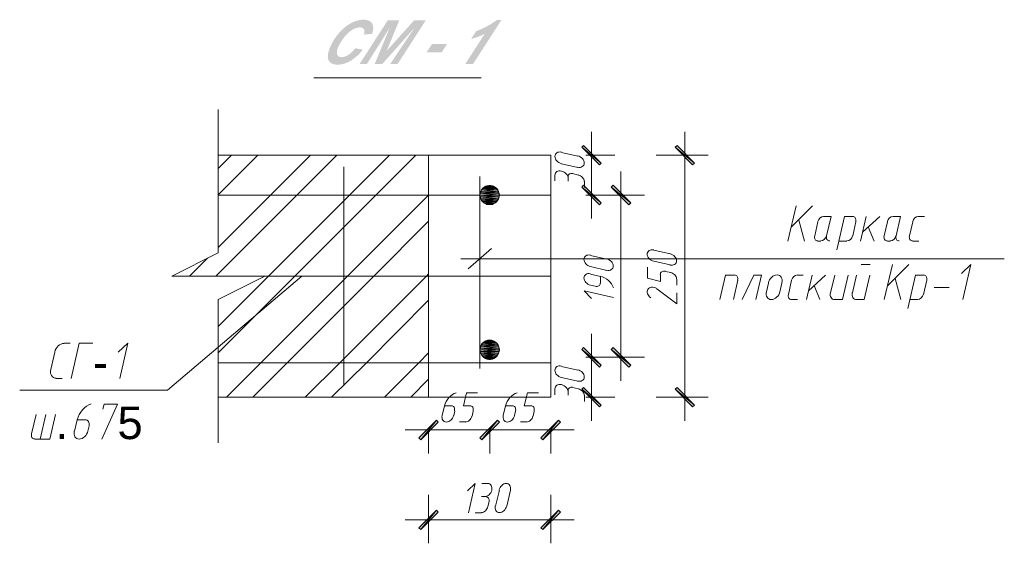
# Model space of a CAD drawing. Header units: millimetres. Extents: x 1527433 to 14789979, y -245576 to 11310.
# Tile 103 of 135: x 1987602 to 1996001, y -47275 to -42808. Entities that reach past the tile are written whole.
import ezdxf

# ---------------------------------------------------------------- set-up
doc = ezdxf.new("R2010")
doc.units = ezdxf.units.MM
doc.styles.get("Standard").update_dxf_attribs({"font": 'isocpeur.ttf', "height": 250})

msp = doc.modelspace()

# ---------------------------------------------------------------- hatches: boundary and pattern name
h = msp.add_hatch(color=7)
h.dxf.hatch_style = 2
h.paths.add_polyline_path([(1990464.611, -43051.387), (1990529.323, -43063.073), (1990504.406, -43092.487), (1990478.605, -43118.222), (1990451.925, -43140.277), (1990424.372, -43158.654), (1990396.445, -43173.114), (1990368.637, -43183.431), (1990340.943, -43189.613), (1990313.357, -43191.671), (1990285.246, -43189.108), (1990262.845, -43181.419), (1990246.16, -43168.603), (1990235.195, -43150.661), (1990230.318, -43127.849), (1990231.894, -43100.418), (1990239.931, -43068.356), (1990254.432, -43031.654), (1990269.968, -43000.699), (1990287.808, -42971.082), (1990307.964, -42942.799), (1990330.445, -42915.843), (1990354.516, -42891.1), (1990379.434, -42869.452), (1990405.2, -42850.894), (1990431.813, -42835.421), (1990458.529, -42823.258), (1990484.599, -42814.557), (1990510.018, -42809.33), (1990534.78, -42807.585), (1990559.926, -42809.609), (1990580.628, -42815.674), (1990596.885, -42825.77), (1990608.698, -42839.886), (1990615.881, -42857.476), (1990618.248, -42878.002), (1990615.799, -42901.463), (1990608.533, -42927.86), (1990538.804, -42934.915), (1990542.215, -42919.826), (1990543.352, -42906.969), (1990542.215, -42896.344), (1990538.804, -42887.952), (1990533.183, -42881.585), (1990525.417, -42877.038), (1990515.511, -42874.309), (1990503.471, -42873.4), (1990488.775, -42874.607), (1990473.458, -42878.223), (1990457.521, -42884.236), (1990440.964, -42892.637), (1990424.107, -42903.623), (1990407.271, -42917.311), (1990390.455, -42933.697), (1990373.66, -42952.775), (1990343.853, -42993.661), (1990321.57, -43034.465), (1990313.199, -43055.477), (1990308.424, -43073.952), (1990307.246, -43089.896), (1990309.664, -43103.312), (1990315.163, -43113.947), (1990323.231, -43121.543), (1990333.872, -43126.101), (1990347.092, -43127.62), (1990360.797, -43126.42), (1990375.045, -43122.818), (1990389.841, -43116.807), (1990405.19, -43108.383), (1990420.621, -43097.625), (1990435.665, -43084.536), (1990450.326, -43069.122)])
h = msp.add_hatch(color=7)
h.dxf.hatch_style = 2
h.paths.add_polyline_path([(1990696.061, -43185.112), (1990630.301, -43185.112), (1990759.12, -42874.943), (1990564.431, -43185.112), (1990501.758, -43185.112), (1990741.04, -42813.924), (1990839.983, -42813.924), (1990732.166, -43073.932), (1990965.495, -42813.924), (1991065.596, -42813.924), (1990826.203, -43185.112), (1990762.868, -43185.112), (1990969.409, -42877.203)])
h = msp.add_hatch(color=7)
h.dxf.hatch_style = 2
h.paths.add_polyline_path([(1991452.912, -42971.902), (1991494.805, -42907.079), (1991544.785, -42885.736), (1991590.709, -42862.713), (1991632.571, -42838.006), (1991670.367, -42811.608), (1991710.66, -42811.608), (1991469.669, -43185.112), (1991403.137, -43185.112), (1991569.108, -42927.86), (1991540.452, -42941.923), (1991509.191, -42954.704), (1991478.84, -42965.081)])
h = msp.add_hatch(color=7)
h.dxf.hatch_style = 2
h.paths.add_polyline_path([(1991118.318, -43016.22), (1991246.53, -43016.22), (1991201.386, -43086.334), (1991073.118, -43086.334)])
h = msp.add_hatch(color=7)
h.paths.add_polyline_path([(1992546.65, -44046.595), (1992561.467, -44031.779), (1992396.367, -43896.312)])
h.paths.add_polyline_path([(1992561.467, -44031.779), (1992396.367, -43896.312), (1992411.183, -43881.495)])
h = msp.add_hatch(color=7)
h.paths.add_polyline_path([(1993342.517, -44046.595), (1993359.45, -44031.779), (1993194.35, -43896.312)])
h.paths.add_polyline_path([(1993359.45, -44031.779), (1993194.35, -43896.312), (1993209.167, -43881.495)])
h = msp.add_hatch(color=7)
h.paths.add_polyline_path([(1991680.933, -44260.379), (1991541.233, -44260.379), (1991687.283, -44275.195)])
h.paths.add_polyline_path([(1991541.233, -44260.379), (1991687.283, -44275.195), (1991534.883, -44275.195)])
h = msp.add_hatch(color=7)
h.paths.add_polyline_path([(1991672.467, -44247.679), (1991549.7, -44247.679), (1991680.933, -44260.379)])
h.paths.add_polyline_path([(1991549.7, -44247.679), (1991680.933, -44260.379), (1991541.233, -44260.379)])
h = msp.add_hatch(color=7)
h.paths.add_polyline_path([(1991659.767, -44239.212), (1991562.4, -44239.212), (1991672.467, -44247.679)])
h.paths.add_polyline_path([(1991562.4, -44239.212), (1991672.467, -44247.679), (1991549.7, -44247.679)])
h = msp.add_hatch(color=7)
h.paths.add_polyline_path([(1991647.067, -44230.745), (1991575.1, -44230.745), (1991659.767, -44239.212)])
h.paths.add_polyline_path([(1991575.1, -44230.745), (1991659.767, -44239.212), (1991562.4, -44239.212)])
h = msp.add_hatch(color=7)
h.paths.add_polyline_path([(1991634.367, -44224.395), (1991587.8, -44224.395), (1991647.067, -44230.745)])
h.paths.add_polyline_path([(1991587.8, -44224.395), (1991647.067, -44230.745), (1991575.1, -44230.745)])
h = msp.add_hatch(color=7)
h.paths.add_polyline_path([(1991619.55, -44222.279), (1991602.617, -44222.279), (1991634.367, -44224.395)])
h.paths.add_polyline_path([(1991602.617, -44222.279), (1991634.367, -44224.395), (1991587.8, -44224.395)])
h = msp.add_hatch(color=7)
h.paths.add_polyline_path([(1992411.183, -44220.162), (1992396.367, -44237.095), (1992561.467, -44370.445)])
h.paths.add_polyline_path([(1992396.367, -44237.095), (1992561.467, -44370.445), (1992546.65, -44387.379)])
h = msp.add_hatch(color=7)
h.paths.add_polyline_path([(1992798.533, -44387.379), (1992815.467, -44370.445), (1992648.25, -44237.095)])
h.paths.add_polyline_path([(1992815.467, -44370.445), (1992648.25, -44237.095), (1992665.183, -44220.162)])
h = msp.add_hatch(color=7)
h.paths.add_polyline_path([(1991691.517, -44287.895), (1991530.65, -44287.895), (1991693.633, -44304.829)])
h.paths.add_polyline_path([(1991530.65, -44287.895), (1991693.633, -44304.829), (1991528.533, -44304.829)])
h = msp.add_hatch(color=7)
h.paths.add_polyline_path([(1991693.633, -44304.829), (1991528.533, -44304.829), (1991691.517, -44319.645)])
h.paths.add_polyline_path([(1991528.533, -44304.829), (1991691.517, -44319.645), (1991530.65, -44319.645)])
h = msp.add_hatch(color=7)
h.paths.add_polyline_path([(1991687.283, -44275.195), (1991534.883, -44275.195), (1991691.517, -44287.895)])
h.paths.add_polyline_path([(1991534.883, -44275.195), (1991691.517, -44287.895), (1991530.65, -44287.895)])
h = msp.add_hatch(color=7)
h.paths.add_polyline_path([(1991691.517, -44319.645), (1991530.65, -44319.645), (1991687.283, -44334.462)])
h.paths.add_polyline_path([(1991530.65, -44319.645), (1991687.283, -44334.462), (1991534.883, -44334.462)])
h = msp.add_hatch(color=7)
h.paths.add_polyline_path([(1991687.283, -44334.462), (1991534.883, -44334.462), (1991680.933, -44347.162)])
h.paths.add_polyline_path([(1991534.883, -44334.462), (1991680.933, -44347.162), (1991541.233, -44347.162)])
h = msp.add_hatch(color=7)
h.paths.add_polyline_path([(1991680.933, -44347.162), (1991541.233, -44347.162), (1991672.467, -44359.862)])
h.paths.add_polyline_path([(1991541.233, -44347.162), (1991672.467, -44359.862), (1991549.7, -44359.862)])
h = msp.add_hatch(color=7)
h.paths.add_polyline_path([(1991672.467, -44359.862), (1991549.7, -44359.862), (1991659.767, -44370.445)])
h.paths.add_polyline_path([(1991549.7, -44359.862), (1991659.767, -44370.445), (1991562.4, -44370.445)])
h = msp.add_hatch(color=7)
h.paths.add_polyline_path([(1991659.767, -44370.445), (1991562.4, -44370.445), (1991647.067, -44376.795)])
h.paths.add_polyline_path([(1991562.4, -44370.445), (1991647.067, -44376.795), (1991575.1, -44376.795)])
h = msp.add_hatch(color=7)
h.paths.add_polyline_path([(1991647.067, -44376.795), (1991575.1, -44376.795), (1991634.367, -44383.145)])
h.paths.add_polyline_path([(1991575.1, -44376.795), (1991634.367, -44383.145), (1991587.8, -44383.145)])
h = msp.add_hatch(color=7)
h.paths.add_polyline_path([(1991634.367, -44383.145), (1991587.8, -44383.145), (1991619.55, -44385.262)])
h.paths.add_polyline_path([(1991587.8, -44383.145), (1991619.55, -44385.262), (1991602.617, -44385.262)])
h = msp.add_hatch(color=7)
h.paths.add_polyline_path([(1991687.283, -45593.879), (1991534.883, -45593.879), (1991691.517, -45608.695)])
h.paths.add_polyline_path([(1991534.883, -45593.879), (1991691.517, -45608.695), (1991530.65, -45608.695)])
h = msp.add_hatch(color=7)
h.paths.add_polyline_path([(1991680.933, -45581.179), (1991541.233, -45581.179), (1991687.283, -45593.879)])
h.paths.add_polyline_path([(1991541.233, -45581.179), (1991687.283, -45593.879), (1991534.883, -45593.879)])
h = msp.add_hatch(color=7)
h.paths.add_polyline_path([(1991672.467, -45568.479), (1991549.7, -45568.479), (1991680.933, -45581.179)])
h.paths.add_polyline_path([(1991549.7, -45568.479), (1991680.933, -45581.179), (1991541.233, -45581.179)])
h = msp.add_hatch(color=7)
h.paths.add_polyline_path([(1991659.767, -45557.895), (1991562.4, -45557.895), (1991672.467, -45568.479)])
h.paths.add_polyline_path([(1991562.4, -45557.895), (1991672.467, -45568.479), (1991549.7, -45568.479)])
h = msp.add_hatch(color=7)
h.paths.add_polyline_path([(1991647.067, -45549.429), (1991575.1, -45549.429), (1991659.767, -45557.895)])
h.paths.add_polyline_path([(1991575.1, -45549.429), (1991659.767, -45557.895), (1991562.4, -45557.895)])
h = msp.add_hatch(color=7)
h.paths.add_polyline_path([(1991634.367, -45545.195), (1991587.8, -45545.195), (1991647.067, -45549.429)])
h.paths.add_polyline_path([(1991587.8, -45545.195), (1991647.067, -45549.429), (1991575.1, -45549.429)])
h = msp.add_hatch(color=7)
h.paths.add_polyline_path([(1991619.55, -45540.962), (1991602.617, -45540.962), (1991634.367, -45545.195)])
h.paths.add_polyline_path([(1991602.617, -45540.962), (1991634.367, -45545.195), (1991587.8, -45545.195)])
h = msp.add_hatch(color=7)
h.paths.add_polyline_path([(1992546.65, -45771.679), (1992561.467, -45754.745), (1992396.367, -45621.395)])
h.paths.add_polyline_path([(1992561.467, -45754.745), (1992396.367, -45621.395), (1992411.183, -45604.462)])
h = msp.add_hatch(color=7)
h.paths.add_polyline_path([(1992665.183, -45604.462), (1992648.25, -45621.395), (1992815.467, -45754.745)])
h.paths.add_polyline_path([(1992648.25, -45621.395), (1992815.467, -45754.745), (1992798.533, -45771.679)])
h = msp.add_hatch(color=7)
h.paths.add_polyline_path([(1991691.517, -45608.695), (1991530.65, -45608.695), (1991693.633, -45623.512)])
h.paths.add_polyline_path([(1991530.65, -45608.695), (1991693.633, -45623.512), (1991528.533, -45623.512)])
h = msp.add_hatch(color=7)
h.paths.add_polyline_path([(1991693.633, -45623.512), (1991528.533, -45623.512), (1991691.517, -45638.329)])
h.paths.add_polyline_path([(1991528.533, -45623.512), (1991691.517, -45638.329), (1991530.65, -45638.329)])
h = msp.add_hatch(color=7)
h.paths.add_polyline_path([(1991691.517, -45638.329), (1991530.65, -45638.329), (1991687.283, -45653.145)])
h.paths.add_polyline_path([(1991530.65, -45638.329), (1991687.283, -45653.145), (1991534.883, -45653.145)])
h = msp.add_hatch(color=7)
h.paths.add_polyline_path([(1991687.283, -45653.145), (1991534.883, -45653.145), (1991680.933, -45667.962)])
h.paths.add_polyline_path([(1991534.883, -45653.145), (1991680.933, -45667.962), (1991541.233, -45667.962)])
h = msp.add_hatch(color=7)
h.paths.add_polyline_path([(1991680.933, -45667.962), (1991541.233, -45667.962), (1991672.467, -45678.545)])
h.paths.add_polyline_path([(1991541.233, -45667.962), (1991672.467, -45678.545), (1991549.7, -45678.545)])
h = msp.add_hatch(color=7)
h.paths.add_polyline_path([(1991672.467, -45678.545), (1991549.7, -45678.545), (1991659.767, -45689.129)])
h.paths.add_polyline_path([(1991549.7, -45678.545), (1991659.767, -45689.129), (1991562.4, -45689.129)])
h = msp.add_hatch(color=7)
h.paths.add_polyline_path([(1991659.767, -45689.129), (1991562.4, -45689.129), (1991647.067, -45697.595)])
h.paths.add_polyline_path([(1991562.4, -45689.129), (1991647.067, -45697.595), (1991575.1, -45697.595)])
h = msp.add_hatch(color=7)
h.paths.add_polyline_path([(1991647.067, -45697.595), (1991575.1, -45697.595), (1991634.367, -45703.945)])
h.paths.add_polyline_path([(1991575.1, -45697.595), (1991634.367, -45703.945), (1991587.8, -45703.945)])
h = msp.add_hatch(color=7)
h.paths.add_polyline_path([(1991634.367, -45703.945), (1991587.8, -45703.945), (1991619.55, -45706.062)])
h.paths.add_polyline_path([(1991587.8, -45703.945), (1991619.55, -45706.062), (1991602.617, -45706.062)])
h = msp.add_hatch(color=7)
h.paths.add_polyline_path([(1992411.183, -45945.245), (1992396.367, -45960.062), (1992561.467, -46095.529)])
h.paths.add_polyline_path([(1992396.367, -45960.062), (1992561.467, -46095.529), (1992546.65, -46110.345)])
h = msp.add_hatch(color=7)
h.paths.add_polyline_path([(1993209.167, -45945.245), (1993194.35, -45960.062), (1993359.45, -46095.529)])
h.paths.add_polyline_path([(1993194.35, -45960.062), (1993359.45, -46095.529), (1993342.517, -46110.345)])
h = msp.add_hatch(color=7)
h.paths.add_polyline_path([(1991172.933, -46241.579), (1991158.117, -46224.645), (1991024.767, -46391.862)])
h.paths.add_polyline_path([(1991158.117, -46224.645), (1991024.767, -46391.862), (1991007.833, -46374.929)])
h = msp.add_hatch(color=7)
h.paths.add_polyline_path([(1991528.533, -46374.929), (1991543.35, -46391.862), (1991678.817, -46224.645)])
h.paths.add_polyline_path([(1991543.35, -46391.862), (1991678.817, -46224.645), (1991693.633, -46241.579)])
h = msp.add_hatch(color=7)
h.paths.add_polyline_path([(1991693.633, -46241.579), (1991678.817, -46224.645), (1991543.35, -46391.862)])
h.paths.add_polyline_path([(1991678.817, -46224.645), (1991543.35, -46391.862), (1991528.533, -46374.929)])
h = msp.add_hatch(color=7)
h.paths.add_polyline_path([(1992047.117, -46374.929), (1992064.05, -46391.862), (1992197.4, -46224.645)])
h.paths.add_polyline_path([(1992064.05, -46391.862), (1992197.4, -46224.645), (1992214.333, -46241.579)])
h = msp.add_hatch(color=7)
h.paths.add_polyline_path([(1991172.933, -47007.812), (1991158.117, -46990.879), (1991024.767, -47158.095)])
h.paths.add_polyline_path([(1991158.117, -46990.879), (1991024.767, -47158.095), (1991007.833, -47141.162)])
h = msp.add_hatch(color=7)
h.paths.add_polyline_path([(1992047.117, -47141.162), (1992064.05, -47158.095), (1992197.4, -46990.879)])
h.paths.add_polyline_path([(1992064.05, -47158.095), (1992197.4, -46990.879), (1992214.333, -47007.812)])

# ---------------------------------------------------------------- linework, layer by layer
at = {"color": 7, "lineweight": 0}
for points in [[(1990112.483, -43303.645), (1991539.117, -43303.645)], [(1989295.45, -43574.579), (1989295.45, -44795.895)], [(1992478.917, -44503.795), (1992478.917, -43762.962)], [(1993276.9, -46228.879), (1993276.9, -43762.962)], [(1989274.283, -44994.862), (1989966.433, -44304.829), (1990307.217, -43964.045)], [(1989295.45, -44076.229), (1989409.75, -43964.045)], [(1990082.85, -43964.045), (1989742.067, -44304.829), (1989295.45, -44751.445)], [(1989295.45, -44300.595), (1989634.117, -43964.045)], [(1991090.383, -43964.045), (1989295.45, -43964.045)], [(1989725.133, -44994.862), (1990366.483, -44353.512), (1990415.167, -44304.829), (1990755.95, -43964.045)], [(1990639.533, -44304.829), (1990980.317, -43964.045)], [(1992224.199, -43937.797), (1992212.796, -43936.209), (1992202.162, -43936.637), (1992192.526, -43938.938), (1992184.116, -43942.968), (1992177.161, -43948.583), (1992171.889, -43955.64), (1992168.531, -43963.995), (1992167.313, -43973.504), (1992168.393, -43983.533), (1992171.624, -43993.376), (1992176.78, -44002.787), (1992183.634, -44011.519), (1992191.961, -44019.328), (1992201.535, -44025.966), (1992212.129, -44031.186), (1992223.518, -44034.744)], [(1992362.5, -43972.512), (1992224.917, -43940.762)], [(1992361.101, -44066.494), (1992372.504, -44068.082), (1992383.138, -44067.654), (1992392.774, -44065.353), (1992401.184, -44061.323), (1992408.139, -44055.708), (1992413.411, -44048.651), (1992416.769, -44040.296), (1992417.987, -44030.786), (1992416.907, -44020.758), (1992413.676, -44010.915), (1992408.52, -44001.504), (1992401.666, -43992.771), (1992393.339, -43984.963), (1992383.765, -43978.325), (1992373.171, -43973.104), (1992361.782, -43969.547)], [(1992430.233, -43964.045), (1992680, -43964.045)], [(1993031.367, -43964.045), (1993475.867, -43964.045)], [(1990366.483, -44063.529), (1990366.483, -45928.312)], [(1992224.917, -44036.012), (1992362.5, -44067.762)], [(1991528.533, -44143.962), (1991528.533, -45784.379)], [(1992280.403, -44159.903), (1992279.323, -44149.874), (1992276.092, -44140.031), (1992270.937, -44130.621), (1992264.083, -44121.888), (1992255.756, -44114.079), (1992246.182, -44107.442), (1992235.588, -44102.221), (1992224.199, -44098.663), (1992212.796, -44097.075), (1992202.162, -44097.504), (1992192.526, -44099.804), (1992184.116, -44103.834), (1992177.161, -44109.449), (1992171.889, -44116.506), (1992168.531, -44124.861), (1992167.313, -44134.371)], [(1992167.767, -44135.495), (1992167.767, -44182.062)], [(1992317.767, -44119.02), (1992303.318, -44118.497), (1992291.403, -44122.927), (1992283.236, -44131.522), (1992280.029, -44143.495)], [(1992282.067, -44143.962), (1992282.067, -44186.295)], [(1992368.85, -44133.379), (1992318.05, -44120.679)], [(1992418.036, -44186.633), (1992416.925, -44177.89), (1992413.914, -44169.276), (1992409.206, -44161.008), (1992403.004, -44153.304), (1992395.514, -44146.381), (1992386.938, -44140.458), (1992377.481, -44135.752), (1992367.346, -44132.481)], [(1992730.8, -45888.095), (1992730.8, -44103.745)], [(1992419.65, -44239.212), (1992419.65, -44186.295)], [(1989295.45, -44304.829), (1992131.783, -44304.829)], [(1989615.067, -45329.295), (1989949.5, -44994.862), (1990366.483, -44577.879), (1990639.533, -44304.829)], [(1989659.517, -45733.579), (1990366.483, -45026.612), (1990398.233, -44994.862), (1991088.267, -44304.829)], [(1991088.267, -44304.829), (1991090.383, -44302.712)], [(1992430.233, -44304.829), (1992931.883, -44304.829)], [(1992430.233, -44304.829), (1992680, -44304.829)], [(1994155.317, -44696.412), (1994225.167, -44395.845)], [(1994184.95, -44575.762), (1994364.867, -44395.845)], [(1994458.912, -44485.837), (1994443.495, -44489.411), (1994429.34, -44498.997), (1994417.986, -44513.161), (1994410.977, -44530.467)], [(1994485.517, -44651.962), (1994523.617, -44486.862), (1994460.117, -44486.862)], [(1994707.767, -44486.862), (1994637.917, -44486.862), (1994572.3, -44770.495)], [(1994733.623, -44530.04), (1994734.965, -44521.093), (1994734.739, -44512.768), (1994733.054, -44505.243), (1994730.02, -44498.695), (1994725.745, -44493.303), (1994720.337, -44489.244), (1994713.907, -44486.696), (1994706.562, -44485.837)], [(1994822.067, -44486.862), (1994775.5, -44696.412)], [(1994792.433, -44620.212), (1994938.483, -44486.862)], [(1995051.578, -44485.837), (1995036.162, -44489.411), (1995022.006, -44498.997), (1995010.653, -44513.161), (1995003.644, -44530.467)], [(1995078.183, -44651.962), (1995116.283, -44486.862), (1995052.783, -44486.862)], [(1995267.478, -44485.837), (1995252.062, -44489.411), (1995237.906, -44498.997), (1995226.553, -44513.161), (1995219.544, -44530.467)], [(1995268.683, -44486.862), (1995319.483, -44486.862)], [(1989883.883, -45733.579), (1990366.483, -45250.979), (1990622.6, -44994.862), (1991090.383, -44527.079)], [(1994248.45, -44516.495), (1994297.133, -44696.412)], [(1994411.433, -44531.312), (1994383.917, -44651.962)], [(1994707.767, -44651.962), (1994735.283, -44531.312)], [(1994889.8, -44696.412), (1994841.117, -44575.762)], [(1995004.1, -44531.312), (1994976.583, -44651.962)], [(1995220, -44531.312), (1995192.483, -44651.962)], [(1994383.46, -44651.117), (1994382.119, -44660.064), (1994382.345, -44668.389), (1994384.029, -44675.914), (1994387.063, -44682.462), (1994391.339, -44687.854), (1994396.746, -44691.913), (1994403.177, -44694.461), (1994410.522, -44695.32)], [(1994435.922, -44695.32), (1994451.338, -44691.747), (1994465.494, -44682.16), (1994476.847, -44667.996), (1994483.856, -44650.69)], [(1994485.06, -44651.117), (1994483.719, -44660.064), (1994483.945, -44668.389), (1994485.629, -44675.914), (1994488.663, -44682.462), (1994492.939, -44687.854), (1994498.346, -44691.913), (1994504.777, -44694.461), (1994512.122, -44695.32)], [(1994658.172, -44695.32), (1994673.588, -44691.747), (1994687.744, -44682.16), (1994699.097, -44667.996), (1994706.106, -44650.69)], [(1994976.127, -44651.117), (1994974.785, -44660.064), (1994975.011, -44668.389), (1994976.696, -44675.914), (1994979.73, -44682.462), (1994984.005, -44687.854), (1994989.413, -44691.913), (1994995.843, -44694.461), (1995003.188, -44695.32)], [(1995028.588, -44695.32), (1995044.005, -44691.747), (1995058.16, -44682.16), (1995069.514, -44667.996), (1995076.523, -44650.69)], [(1995077.727, -44651.117), (1995076.385, -44660.064), (1995076.611, -44668.389), (1995078.296, -44675.914), (1995081.33, -44682.462), (1995085.605, -44687.854), (1995091.013, -44691.913), (1995097.443, -44694.461), (1995104.788, -44695.32)], [(1995192.027, -44651.117), (1995190.685, -44660.064), (1995190.911, -44668.389), (1995192.596, -44675.914), (1995195.63, -44682.462), (1995199.905, -44687.854), (1995205.313, -44691.913), (1995211.743, -44694.461), (1995219.088, -44695.32)], [(1991628.017, -44759.912), (1991429.05, -44933.479)], [(1994411.433, -44696.412), (1994436.833, -44696.412)], [(1994589.233, -44696.412), (1994659.083, -44696.412)], [(1995004.1, -44696.412), (1995029.5, -44696.412)], [(1995220, -44696.412), (1995272.917, -44696.412)], [(1989295.45, -45195.945), (1989693.383, -44994.862), (1988899.633, -44994.862), (1989295.45, -44795.895)], [(1989049.917, -44994.862), (1989204.433, -44842.462)], [(1996001.05, -44846.695), (1991365.55, -44846.695)], [(1992471.849, -44816.213), (1992460.446, -44814.625), (1992449.812, -44815.054), (1992440.176, -44817.354), (1992431.766, -44821.384), (1992424.811, -44826.999), (1992419.539, -44834.056), (1992416.181, -44842.411), (1992414.963, -44851.921), (1992416.043, -44861.95), (1992419.274, -44871.792), (1992424.43, -44881.203), (1992431.284, -44889.936), (1992439.611, -44897.745), (1992449.185, -44904.382), (1992459.779, -44909.603), (1992471.168, -44913.161)], [(1992610.15, -44850.929), (1992472.567, -44819.179)], [(1992608.751, -44944.911), (1992620.154, -44946.498), (1992630.788, -44946.07), (1992640.424, -44943.769), (1992648.834, -44939.74), (1992655.789, -44934.125), (1992661.06, -44927.068), (1992664.419, -44918.712), (1992665.637, -44909.203), (1992664.557, -44899.174), (1992661.326, -44889.331), (1992656.17, -44879.921), (1992649.316, -44871.188), (1992640.989, -44863.379), (1992631.415, -44856.742), (1992620.821, -44851.521), (1992609.432, -44847.963)], [(1993011.599, -44771.763), (1993000.196, -44770.175), (1992989.562, -44770.604), (1992979.926, -44772.904), (1992971.516, -44776.934), (1992964.561, -44782.549), (1992959.289, -44789.606), (1992955.931, -44797.961), (1992954.713, -44807.471), (1992955.793, -44817.5), (1992959.024, -44827.342), (1992964.18, -44836.753), (1992971.034, -44845.486), (1992979.361, -44853.295), (1992988.935, -44859.932), (1992999.529, -44865.153), (1993010.918, -44868.711)], [(1993149.9, -44804.362), (1993012.317, -44772.612)], [(1993148.501, -44900.461), (1993159.904, -44902.048), (1993170.538, -44901.62), (1993180.174, -44899.319), (1993188.584, -44895.29), (1993195.539, -44889.675), (1993200.811, -44882.618), (1993204.169, -44874.262), (1993205.387, -44864.753), (1993204.307, -44854.724), (1993201.076, -44844.881), (1993195.92, -44835.471), (1993189.066, -44826.738), (1993180.739, -44818.929), (1993171.165, -44812.292), (1993160.571, -44807.071), (1993149.182, -44803.513)], [(1992472.567, -44914.429), (1992610.15, -44946.179)], [(1993069.467, -44982.162), (1993069.467, -45041.429), (1992957.283, -45013.912), (1992957.283, -44918.662)], [(1993012.317, -44867.862), (1993149.9, -44899.612)], [(1994779.733, -44895.379), (1994855.933, -44895.379)], [(1994976.583, -45195.945), (1995046.433, -44895.379)], [(1995006.217, -45075.295), (1995186.133, -44895.379)], [(1995647.567, -45195.945), (1995715.3, -44895.379), (1995634.867, -44971.579)], [(1987602.117, -45968.529), (1988861.533, -45968.529), (1990008.767, -44994.862)], [(1989295.45, -45424.545), (1989725.133, -44994.862)], [(1989295.45, -44994.862), (1992131.783, -44994.862)], [(1990332.617, -45733.579), (1990366.483, -45701.829), (1991071.333, -44994.862), (1991090.383, -44975.812)], [(1992471.849, -44974.963), (1992460.446, -44973.375), (1992449.812, -44973.804), (1992440.176, -44976.104), (1992431.766, -44980.134), (1992424.811, -44985.749), (1992419.539, -44992.806), (1992416.181, -45001.161), (1992414.963, -45010.671), (1992416.043, -45020.7), (1992419.274, -45030.542), (1992424.43, -45039.953), (1992431.284, -45048.686), (1992439.611, -45056.495), (1992449.185, -45063.132), (1992459.779, -45068.353), (1992471.168, -45071.911)], [(1992555.117, -44996.979), (1992472.567, -44977.929)], [(1992666.959, -45095.302), (1992660.172, -45078.266), (1992650.717, -45062.002), (1992638.884, -45046.766), (1992624.963, -45032.815), (1992609.242, -45020.407), (1992592.011, -45009.798), (1992573.558, -45001.247), (1992554.173, -44995.008)], [(1992555.117, -45054.129), (1992555.117, -44996.979)], [(1993110.528, -44954.189), (1993101.581, -44952.847), (1993093.256, -44953.073), (1993085.731, -44954.758), (1993079.183, -44957.792), (1993073.791, -44962.067), (1993069.733, -44967.475), (1993067.185, -44973.905), (1993066.325, -44981.25)], [(1993156.25, -44965.229), (1993111.8, -44954.645)], [(1993205.436, -45018.483), (1993204.325, -45009.74), (1993201.314, -45001.126), (1993196.606, -44992.858), (1993190.404, -44985.154), (1993182.914, -44978.231), (1993174.338, -44972.308), (1993164.881, -44967.602), (1993154.746, -44964.331)], [(1993700.233, -44986.395), (1993624.033, -44986.395), (1993575.35, -45195.945)], [(1993726.09, -45029.573), (1993727.431, -45020.626), (1993727.205, -45012.301), (1993725.521, -45004.776), (1993722.487, -44998.229), (1993718.211, -44992.837), (1993712.804, -44988.778), (1993706.373, -44986.23), (1993699.028, -44985.37)], [(1993880.15, -45195.945), (1993928.833, -44986.395), (1993865.333, -44986.395), (1993765.85, -45195.945)], [(1994104.131, -45052.947), (1994106.15, -45039.204), (1994105.757, -45026.41), (1994103.118, -45014.836), (1994098.404, -45004.758), (1994091.782, -44996.449), (1994083.421, -44990.182), (1994073.491, -44986.231), (1994062.16, -44984.87), (1994050.185, -44986.281), (1994038.407, -44990.278), (1994027.124, -44996.587), (1994016.63, -45004.933), (1994007.224, -45015.042), (1993999.2, -45026.638), (1993992.855, -45039.447), (1993988.486, -45053.194)], [(1994234.545, -44985.37), (1994219.129, -44988.944), (1994204.973, -44998.531), (1994193.619, -45012.695), (1994186.61, -45030)], [(1994235.75, -44986.395), (1994286.55, -44986.395)], [(1994362.75, -44986.395), (1994314.067, -45195.945)], [(1994331, -45121.862), (1994477.05, -44986.395)], [(1994555.367, -44986.395), (1994519.383, -45136.679)], [(1994557.483, -45195.945), (1994620.983, -45195.945), (1994669.667, -44986.395)], [(1994739.517, -44986.395), (1994705.65, -45136.679)], [(1994741.633, -45195.945), (1994805.133, -45195.945), (1994853.817, -44986.395)], [(1995069.717, -45016.029), (1995118.4, -45195.945)], [(1995313.133, -44986.395), (1995243.283, -44986.395), (1995177.667, -45272.145)], [(1995338.99, -45029.573), (1995340.331, -45020.626), (1995340.105, -45012.301), (1995338.421, -45004.776), (1995335.387, -44998.229), (1995331.111, -44992.837), (1995325.704, -44988.778), (1995319.273, -44986.23), (1995311.928, -44985.37)], [(1992472.567, -45073.179), (1992510.667, -45081.645)], [(1992509.822, -45082.102), (1992518.769, -45083.443), (1992527.094, -45083.217), (1992534.619, -45081.533), (1992541.167, -45078.499), (1992546.559, -45074.223), (1992550.618, -45068.816), (1992553.166, -45062.385), (1992554.025, -45055.04)], [(1993036.307, -45100.193), (1993025.344, -45094.876), (1993014.239, -45091.444), (1993003.278, -45089.865), (1992992.744, -45090.106), (1992982.922, -45092.137), (1992974.096, -45095.925), (1992966.551, -45101.439), (1992960.569, -45108.647), (1992956.597, -45117.124), (1992954.831, -45126.285), (1992955.176, -45135.861), (1992957.541, -45145.581), (1992961.831, -45155.178), (1992967.955, -45164.38), (1992975.82, -45172.918), (1992985.331, -45180.523)], [(1993207.05, -45073.179), (1993207.05, -45020.262)], [(1993689.65, -45195.945), (1993727.75, -45030.845)], [(1993990.217, -45054.129), (1993973.283, -45128.212)], [(1994087.583, -45128.212), (1994104.517, -45054.129)], [(1994187.067, -45030.845), (1994159.55, -45151.495)], [(1994428.367, -45195.945), (1994379.683, -45075.295)], [(1995313.133, -45151.495), (1995340.65, -45030.845)], [(1995404.15, -45092.229), (1995531.15, -45092.229)], [(1992667.3, -45176.895), (1992417.533, -45119.745), (1992478.917, -45185.362)], [(1993037.717, -45102.812), (1993207.05, -45231.929), (1993207.05, -45136.679)], [(1993971.553, -45127.277), (1993969.533, -45141.02), (1993969.927, -45153.814), (1993972.565, -45165.388), (1993977.28, -45175.466), (1993983.902, -45183.775), (1993992.262, -45190.042), (1994002.192, -45193.993), (1994013.524, -45195.354), (1994025.499, -45193.943), (1994037.276, -45189.946), (1994048.56, -45183.637), (1994059.053, -45175.291), (1994068.46, -45165.182), (1994076.483, -45153.586), (1994082.828, -45140.777), (1994087.197, -45127.03)], [(1994159.094, -45150.65), (1994157.752, -45159.598), (1994157.978, -45167.923), (1994159.663, -45175.448), (1994162.697, -45181.995), (1994166.972, -45187.387), (1994172.379, -45191.446), (1994178.81, -45193.994), (1994186.155, -45194.853)], [(1994518.077, -45135.774), (1994516.284, -45147.918), (1994516.621, -45159.223), (1994518.942, -45169.446), (1994523.097, -45178.348), (1994528.936, -45185.685), (1994536.312, -45191.216), (1994545.076, -45194.699), (1994555.079, -45195.892)], [(1994704.344, -45135.774), (1994702.55, -45147.918), (1994702.888, -45159.223), (1994705.209, -45169.446), (1994709.363, -45178.348), (1994715.203, -45185.685), (1994722.579, -45191.216), (1994731.343, -45194.699), (1994741.345, -45195.892)], [(1995263.538, -45194.853), (1995278.955, -45191.28), (1995293.11, -45181.693), (1995304.464, -45167.529), (1995311.473, -45150.223)], [(1989295.45, -45195.945), (1989295.45, -46417.262)], [(1990262.767, -46027.795), (1990559.1, -45733.579), (1991090.383, -45200.179)], [(1994187.067, -45195.945), (1994237.867, -45195.945)], [(1995194.6, -45195.945), (1995264.45, -45195.945)], [(1989295.45, -45648.912), (1989615.067, -45329.295)], [(1992478.917, -46228.879), (1992478.917, -45488.045)], [(1987981.763, -45569.119), (1987968.502, -45570.499), (1987955.496, -45574.716), (1987943.069, -45581.472), (1987931.548, -45590.471), (1987921.255, -45601.416), (1987912.517, -45614.01), (1987905.657, -45627.957), (1987901.002, -45642.958)], [(1987983.117, -45568.479), (1988033.917, -45568.479)], [(1988226.533, -45568.479), (1988110.117, -45568.479), (1988042.383, -45869.045)], [(1988455.133, -45869.045), (1988524.983, -45568.479), (1988442.433, -45644.679)], [(1987902.683, -45644.679), (1987866.7, -45792.845)], [(1990713.617, -46027.795), (1991007.833, -45733.579), (1991090.383, -45648.912)], [(1992430.233, -45687.012), (1992680, -45687.012)], [(1992430.233, -45687.012), (1992931.883, -45687.012)], [(1989295.45, -45733.579), (1992131.783, -45733.579)], [(1989365.3, -46027.795), (1989659.517, -45733.579)], [(1989589.667, -46027.795), (1989883.883, -45733.579)], [(1990038.4, -46027.795), (1990332.617, -45733.579)], [(1992224.199, -45762.363), (1992212.796, -45760.775), (1992202.162, -45761.204), (1992192.526, -45763.504), (1992184.116, -45767.534), (1992177.161, -45773.149), (1992171.889, -45780.206), (1992168.531, -45788.561), (1992167.313, -45798.071), (1992168.393, -45808.1), (1992171.624, -45817.942), (1992176.78, -45827.353), (1992183.634, -45836.086), (1992191.961, -45843.895), (1992201.535, -45850.532), (1992212.129, -45855.753), (1992223.518, -45859.311)], [(1992362.5, -45797.079), (1992224.917, -45765.329)], [(1987867.135, -45791.124), (1987865.085, -45806.152), (1987865.698, -45820.176), (1987868.784, -45832.892), (1987874.151, -45843.999), (1987881.61, -45853.194), (1987890.968, -45860.176), (1987902.035, -45864.641), (1987914.621, -45866.288)], [(1992361.101, -45891.061), (1992372.504, -45892.648), (1992383.138, -45892.22), (1992392.774, -45889.919), (1992401.184, -45885.89), (1992408.139, -45880.275), (1992413.411, -45873.218), (1992416.769, -45864.862), (1992417.987, -45855.353), (1992416.907, -45845.324), (1992413.676, -45835.481), (1992408.52, -45826.071), (1992401.666, -45817.338), (1992393.339, -45809.529), (1992383.765, -45802.892), (1992373.171, -45797.671), (1992361.782, -45794.113)], [(1987913.267, -45869.045), (1987964.067, -45869.045)], [(1990937.983, -46027.795), (1991090.383, -45873.279)], [(1992280.403, -45982.353), (1992279.323, -45972.324), (1992276.092, -45962.481), (1992270.937, -45953.071), (1992264.083, -45944.338), (1992255.756, -45936.529), (1992246.182, -45929.892), (1992235.588, -45924.671), (1992224.199, -45921.113), (1992212.796, -45919.525), (1992202.162, -45919.954), (1992192.526, -45922.254), (1992184.116, -45926.284), (1992177.161, -45931.899), (1992171.889, -45938.956), (1992168.531, -45947.311), (1992167.313, -45956.821)], [(1992224.917, -45860.579), (1992362.5, -45892.329)], [(1991326.29, -45990.036), (1991309.254, -45996.824), (1991292.99, -46006.278), (1991277.754, -46018.111), (1991263.803, -46032.032), (1991251.395, -46047.753), (1991240.786, -46064.985), (1991232.235, -46083.437), (1991225.996, -46102.823)], [(1991443.867, -46101.879), (1991386.717, -46101.879), (1991412.117, -45989.695), (1991507.367, -45989.695)], [(1991846.99, -45990.036), (1991829.954, -45996.824), (1991813.69, -46006.278), (1991798.454, -46018.111), (1991784.503, -46032.032), (1991772.095, -46047.753), (1991761.486, -46064.985), (1991752.935, -46083.437), (1991746.696, -46102.823)], [(1991964.567, -46101.879), (1991905.3, -46101.879), (1991932.817, -45989.695), (1992028.067, -45989.695)], [(1992167.767, -45957.945), (1992167.767, -46006.629)], [(1992317.767, -45943.587), (1992303.318, -45943.064), (1992291.403, -45947.493), (1992283.236, -45956.089), (1992280.029, -45968.062)], [(1992282.067, -45968.529), (1992282.067, -46010.862)], [(1992368.85, -45957.945), (1992318.05, -45945.245)], [(1992418.036, -46011.2), (1992416.925, -46002.457), (1992413.914, -45993.843), (1992409.206, -45985.575), (1992403.004, -45977.871), (1992395.514, -45970.948), (1992386.938, -45965.025), (1992377.481, -45960.319), (1992367.346, -45957.048)], [(1992419.65, -46063.779), (1992419.65, -46010.862)], [(1988212.451, -46085.629), (1988192.001, -46093.741), (1988172.481, -46105.053), (1988154.201, -46119.219), (1988137.469, -46135.892), (1988122.592, -46154.727), (1988109.88, -46175.376), (1988099.64, -46197.494), (1988092.182, -46220.735)], [(1988302.733, -46385.512), (1988436.083, -46087.062), (1988321.783, -46087.062), (1988311.2, -46131.512)], [(1991090.383, -46027.795), (1989295.45, -46027.795)], [(1991225.85, -46101.879), (1991206.8, -46184.429)], [(1991285.117, -46101.879), (1991225.85, -46101.879)], [(1991310.973, -46145.057), (1991312.315, -46136.11), (1991312.089, -46127.785), (1991310.404, -46120.26), (1991307.37, -46113.712), (1991303.095, -46108.32), (1991297.687, -46104.261), (1991291.257, -46101.713), (1991283.912, -46100.854)], [(1991469.723, -46145.057), (1991471.065, -46136.11), (1991470.839, -46127.785), (1991469.154, -46120.26), (1991466.12, -46113.712), (1991461.845, -46108.32), (1991456.437, -46104.261), (1991450.007, -46101.713), (1991442.662, -46100.854)], [(1991746.55, -46101.879), (1991727.5, -46184.429)], [(1991805.817, -46101.879), (1991746.55, -46101.879)], [(1991831.673, -46145.057), (1991833.015, -46136.11), (1991832.789, -46127.785), (1991831.104, -46120.26), (1991828.07, -46113.712), (1991823.795, -46108.32), (1991818.387, -46104.261), (1991811.957, -46101.713), (1991804.612, -46100.854)], [(1991990.423, -46145.057), (1991991.765, -46136.11), (1991991.539, -46127.785), (1991989.854, -46120.26), (1991986.82, -46113.712), (1991982.545, -46108.32), (1991977.137, -46104.261), (1991970.707, -46101.713), (1991963.362, -46100.854)], [(1992430.233, -46027.795), (1992680, -46027.795)], [(1993031.367, -46027.795), (1993475.867, -46027.795)], [(1987741.817, -46175.962), (1987703.717, -46341.062)], [(1987731.233, -46385.512), (1987858.233, -46385.512), (1987906.917, -46175.962)], [(1987775.683, -46385.512), (1987824.367, -46175.962)], [(1991205.951, -46183.03), (1991204.364, -46194.432), (1991204.792, -46205.066), (1991207.092, -46214.703), (1991211.122, -46223.113), (1991216.737, -46230.068), (1991223.794, -46235.339), (1991232.149, -46238.698), (1991241.659, -46239.915), (1991251.688, -46238.835), (1991261.531, -46235.604), (1991270.941, -46230.449), (1991279.674, -46223.595), (1991287.483, -46215.268), (1991294.12, -46205.694), (1991299.341, -46195.1), (1991302.899, -46183.711)], [(1991304.167, -46184.429), (1991312.633, -46146.329)], [(1991405.429, -46239.964), (1991414.172, -46238.854), (1991422.786, -46235.842), (1991431.054, -46231.134), (1991438.758, -46224.933), (1991445.681, -46217.443), (1991451.604, -46208.867), (1991456.31, -46199.41), (1991459.581, -46189.275)], [(1991460.8, -46190.779), (1991471.383, -46146.329)], [(1991726.651, -46183.03), (1991725.064, -46194.432), (1991725.492, -46205.066), (1991727.792, -46214.703), (1991731.822, -46223.113), (1991737.437, -46230.068), (1991744.494, -46235.339), (1991752.849, -46238.698), (1991762.359, -46239.915), (1991772.388, -46238.835), (1991782.231, -46235.604), (1991791.641, -46230.449), (1991800.374, -46223.595), (1991808.183, -46215.268), (1991814.82, -46205.694), (1991820.041, -46195.1), (1991823.599, -46183.711)], [(1991822.75, -46184.429), (1991831.217, -46146.329)], [(1991926.129, -46239.964), (1991934.872, -46238.854), (1991943.486, -46235.842), (1991951.754, -46231.134), (1991959.458, -46224.933), (1991966.381, -46217.443), (1991972.304, -46208.867), (1991977.01, -46199.41), (1991980.281, -46189.275)], [(1991981.5, -46190.779), (1991992.083, -46146.329)], [(1988091.067, -46220.412), (1988069.9, -46317.779)], [(1988163.033, -46220.412), (1988091.067, -46220.412)], [(1988193.548, -46272.087), (1988195.115, -46261.541), (1988194.834, -46251.726), (1988192.831, -46242.852), (1988189.237, -46235.127), (1988184.179, -46228.763), (1988177.788, -46223.968), (1988170.19, -46220.952), (1988161.517, -46219.926)], [(1988184.2, -46317.779), (1988194.783, -46273.329)], [(1991354.967, -46239.462), (1991407.883, -46239.462)], [(1991873.55, -46239.462), (1991926.467, -46239.462)], [(1987703.26, -46340.217), (1987701.919, -46349.164), (1987702.145, -46357.489), (1987703.829, -46365.014), (1987706.863, -46371.562), (1987711.139, -46376.954), (1987716.546, -46381.013), (1987722.977, -46383.561), (1987730.322, -46384.42)], [(1988068.169, -46316.844), (1988066.149, -46330.586), (1988066.543, -46343.381), (1988069.182, -46354.954), (1988073.896, -46365.032), (1988080.518, -46373.342), (1988088.879, -46379.609), (1988098.809, -46383.56), (1988110.14, -46384.92), (1988122.115, -46383.51), (1988133.893, -46379.513), (1988145.176, -46373.204), (1988155.67, -46364.858), (1988165.076, -46354.749), (1988173.1, -46343.153), (1988179.445, -46330.344), (1988183.814, -46316.597)], [(1990891.417, -46307.195), (1991810.05, -46307.195)], [(1991090.383, -46307.195), (1991090.383, -46508.279)], [(1991410, -46307.195), (1992330.75, -46307.195)], [(1991611.083, -46307.195), (1991611.083, -46508.279)], [(1991611.083, -46307.195), (1991611.083, -46508.279)], [(1992131.783, -46307.195), (1992131.783, -46508.279)], [(1991431.167, -47014.162), (1991488.317, -46764.395), (1991420.583, -46825.779)], [(1991594.15, -46764.395), (1991545.467, -46764.395)], [(1991567.626, -46877.032), (1991577.654, -46875.952), (1991587.497, -46872.721), (1991596.908, -46867.565), (1991605.641, -46860.711), (1991613.449, -46852.384), (1991620.087, -46842.811), (1991625.308, -46832.216), (1991628.865, -46820.828), (1991630.453, -46809.425), (1991630.025, -46798.791), (1991627.724, -46789.155), (1991623.694, -46780.744), (1991618.079, -46773.789), (1991611.022, -46768.518), (1991602.667, -46765.159), (1991593.157, -46763.942)], [(1991787.615, -46820.828), (1991789.203, -46809.425), (1991788.775, -46798.791), (1991786.474, -46789.155), (1991782.444, -46780.744), (1991776.829, -46773.789), (1991769.772, -46768.518), (1991761.417, -46765.159), (1991751.907, -46763.942), (1991741.879, -46765.022), (1991732.036, -46768.253), (1991722.625, -46773.408), (1991713.892, -46780.263), (1991706.084, -46788.59), (1991699.446, -46798.163), (1991694.226, -46808.757), (1991690.668, -46820.146)], [(1991090.383, -46859.645), (1991090.383, -47274.512)], [(1991693.633, -46821.545), (1991661.883, -46957.012)], [(1991757.133, -46957.012), (1991788.883, -46821.545)], [(1992131.783, -46859.645), (1992131.783, -47274.512)], [(1991583.567, -46876.579), (1991541.233, -46876.579)], [(1991606.392, -46914.395), (1991606.915, -46899.947), (1991602.485, -46888.032), (1991593.89, -46879.864), (1991581.917, -46876.658)], [(1991596.267, -46963.362), (1991606.85, -46914.679)], [(1991488.317, -47014.162), (1991541.233, -47014.162)], [(1991540.896, -47012.548), (1991549.638, -47011.437), (1991558.252, -47008.426), (1991566.521, -47003.717), (1991574.225, -46997.516), (1991581.147, -46990.026), (1991587.07, -46981.45), (1991591.776, -46971.993), (1991595.047, -46961.858)], [(1991658.918, -46955.613), (1991657.33, -46967.016), (1991657.758, -46977.65), (1991660.059, -46987.286), (1991664.089, -46995.696), (1991669.704, -47002.651), (1991676.761, -47007.923), (1991685.116, -47011.281), (1991694.626, -47012.499), (1991704.654, -47011.419), (1991714.497, -47008.188), (1991723.908, -47003.032), (1991732.641, -46996.178), (1991740.449, -46987.851), (1991747.087, -46978.277), (1991752.308, -46967.683), (1991755.865, -46956.294)], [(1990891.417, -47075.545), (1992330.75, -47075.545)]]:
    msp.add_lwpolyline(points, dxfattribs=at)
for points in [[(1992561.467, -44031.779), (1992396.367, -43896.312), (1992411.183, -43881.495)], [(1992546.65, -44046.595), (1992561.467, -44031.779), (1992396.367, -43896.312)], [(1993359.45, -44031.779), (1993194.35, -43896.312), (1993209.167, -43881.495)], [(1993342.517, -44046.595), (1993359.45, -44031.779), (1993194.35, -43896.312)], [(1991090.383, -46027.795), (1992131.783, -46027.795), (1992131.783, -43964.045), (1991090.383, -43964.045)], [(1991541.233, -44260.379), (1991687.283, -44275.195), (1991534.883, -44275.195)], [(1991549.7, -44247.679), (1991680.933, -44260.379), (1991541.233, -44260.379)], [(1991680.933, -44260.379), (1991541.233, -44260.379), (1991687.283, -44275.195)], [(1991562.4, -44239.212), (1991672.467, -44247.679), (1991549.7, -44247.679)], [(1991672.467, -44247.679), (1991549.7, -44247.679), (1991680.933, -44260.379)], [(1991575.1, -44230.745), (1991659.767, -44239.212), (1991562.4, -44239.212)], [(1991659.767, -44239.212), (1991562.4, -44239.212), (1991672.467, -44247.679)], [(1991587.8, -44224.395), (1991647.067, -44230.745), (1991575.1, -44230.745)], [(1991647.067, -44230.745), (1991575.1, -44230.745), (1991659.767, -44239.212)], [(1991602.617, -44222.279), (1991634.367, -44224.395), (1991587.8, -44224.395)], [(1991634.367, -44224.395), (1991587.8, -44224.395), (1991647.067, -44230.745)], [(1991619.55, -44222.279), (1991602.617, -44222.279), (1991634.367, -44224.395)], [(1992411.183, -44220.162), (1992396.367, -44237.095), (1992561.467, -44370.445)], [(1992396.367, -44237.095), (1992561.467, -44370.445), (1992546.65, -44387.379)], [(1992815.467, -44370.445), (1992648.25, -44237.095), (1992665.183, -44220.162)], [(1992798.533, -44387.379), (1992815.467, -44370.445), (1992648.25, -44237.095)], [(1991530.65, -44287.895), (1991693.633, -44304.829), (1991528.533, -44304.829)], [(1991693.633, -44304.829), (1991528.533, -44304.829), (1991691.517, -44319.645)], [(1991528.533, -44304.829), (1991691.517, -44319.645), (1991530.65, -44319.645)], [(1991534.883, -44275.195), (1991691.517, -44287.895), (1991530.65, -44287.895)], [(1991691.517, -44287.895), (1991530.65, -44287.895), (1991693.633, -44304.829)], [(1991691.517, -44319.645), (1991530.65, -44319.645), (1991687.283, -44334.462)], [(1991530.65, -44319.645), (1991687.283, -44334.462), (1991534.883, -44334.462)], [(1991687.283, -44275.195), (1991534.883, -44275.195), (1991691.517, -44287.895)], [(1991687.283, -44334.462), (1991534.883, -44334.462), (1991680.933, -44347.162)], [(1991534.883, -44334.462), (1991680.933, -44347.162), (1991541.233, -44347.162)], [(1991680.933, -44347.162), (1991541.233, -44347.162), (1991672.467, -44359.862)], [(1991541.233, -44347.162), (1991672.467, -44359.862), (1991549.7, -44359.862)], [(1991672.467, -44359.862), (1991549.7, -44359.862), (1991659.767, -44370.445)], [(1991549.7, -44359.862), (1991659.767, -44370.445), (1991562.4, -44370.445)], [(1991659.767, -44370.445), (1991562.4, -44370.445), (1991647.067, -44376.795)], [(1991562.4, -44370.445), (1991647.067, -44376.795), (1991575.1, -44376.795)], [(1991647.067, -44376.795), (1991575.1, -44376.795), (1991634.367, -44383.145)], [(1991575.1, -44376.795), (1991634.367, -44383.145), (1991587.8, -44383.145)], [(1991634.367, -44383.145), (1991587.8, -44383.145), (1991619.55, -44385.262)], [(1991587.8, -44383.145), (1991619.55, -44385.262), (1991602.617, -44385.262)], [(1991534.883, -45593.879), (1991691.517, -45608.695), (1991530.65, -45608.695)], [(1991541.233, -45581.179), (1991687.283, -45593.879), (1991534.883, -45593.879)], [(1991687.283, -45593.879), (1991534.883, -45593.879), (1991691.517, -45608.695)], [(1991549.7, -45568.479), (1991680.933, -45581.179), (1991541.233, -45581.179)], [(1991680.933, -45581.179), (1991541.233, -45581.179), (1991687.283, -45593.879)], [(1991562.4, -45557.895), (1991672.467, -45568.479), (1991549.7, -45568.479)], [(1991672.467, -45568.479), (1991549.7, -45568.479), (1991680.933, -45581.179)], [(1991575.1, -45549.429), (1991659.767, -45557.895), (1991562.4, -45557.895)], [(1991659.767, -45557.895), (1991562.4, -45557.895), (1991672.467, -45568.479)], [(1991587.8, -45545.195), (1991647.067, -45549.429), (1991575.1, -45549.429)], [(1991647.067, -45549.429), (1991575.1, -45549.429), (1991659.767, -45557.895)], [(1991602.617, -45540.962), (1991634.367, -45545.195), (1991587.8, -45545.195)], [(1991634.367, -45545.195), (1991587.8, -45545.195), (1991647.067, -45549.429)], [(1991619.55, -45540.962), (1991602.617, -45540.962), (1991634.367, -45545.195)], [(1992561.467, -45754.745), (1992396.367, -45621.395), (1992411.183, -45604.462)], [(1992665.183, -45604.462), (1992648.25, -45621.395), (1992815.467, -45754.745)], [(1991530.65, -45608.695), (1991693.633, -45623.512), (1991528.533, -45623.512)], [(1991693.633, -45623.512), (1991528.533, -45623.512), (1991691.517, -45638.329)], [(1991528.533, -45623.512), (1991691.517, -45638.329), (1991530.65, -45638.329)], [(1991691.517, -45608.695), (1991530.65, -45608.695), (1991693.633, -45623.512)], [(1991691.517, -45638.329), (1991530.65, -45638.329), (1991687.283, -45653.145)], [(1991530.65, -45638.329), (1991687.283, -45653.145), (1991534.883, -45653.145)], [(1991687.283, -45653.145), (1991534.883, -45653.145), (1991680.933, -45667.962)], [(1991534.883, -45653.145), (1991680.933, -45667.962), (1991541.233, -45667.962)], [(1991680.933, -45667.962), (1991541.233, -45667.962), (1991672.467, -45678.545)], [(1991541.233, -45667.962), (1991672.467, -45678.545), (1991549.7, -45678.545)], [(1991672.467, -45678.545), (1991549.7, -45678.545), (1991659.767, -45689.129)], [(1991549.7, -45678.545), (1991659.767, -45689.129), (1991562.4, -45689.129)], [(1991659.767, -45689.129), (1991562.4, -45689.129), (1991647.067, -45697.595)], [(1991562.4, -45689.129), (1991647.067, -45697.595), (1991575.1, -45697.595)], [(1992546.65, -45771.679), (1992561.467, -45754.745), (1992396.367, -45621.395)], [(1992648.25, -45621.395), (1992815.467, -45754.745), (1992798.533, -45771.679)], [(1991647.067, -45697.595), (1991575.1, -45697.595), (1991634.367, -45703.945)], [(1991575.1, -45697.595), (1991634.367, -45703.945), (1991587.8, -45703.945)], [(1991634.367, -45703.945), (1991587.8, -45703.945), (1991619.55, -45706.062)], [(1991587.8, -45703.945), (1991619.55, -45706.062), (1991602.617, -45706.062)], [(1992411.183, -45945.245), (1992396.367, -45960.062), (1992561.467, -46095.529)], [(1992396.367, -45960.062), (1992561.467, -46095.529), (1992546.65, -46110.345)], [(1993209.167, -45945.245), (1993194.35, -45960.062), (1993359.45, -46095.529)], [(1993194.35, -45960.062), (1993359.45, -46095.529), (1993342.517, -46110.345)], [(1991158.117, -46224.645), (1991024.767, -46391.862), (1991007.833, -46374.929)], [(1991172.933, -46241.579), (1991158.117, -46224.645), (1991024.767, -46391.862)], [(1991528.533, -46374.929), (1991543.35, -46391.862), (1991678.817, -46224.645)], [(1991678.817, -46224.645), (1991543.35, -46391.862), (1991528.533, -46374.929)], [(1991543.35, -46391.862), (1991678.817, -46224.645), (1991693.633, -46241.579)], [(1991693.633, -46241.579), (1991678.817, -46224.645), (1991543.35, -46391.862)], [(1992047.117, -46374.929), (1992064.05, -46391.862), (1992197.4, -46224.645)], [(1992064.05, -46391.862), (1992197.4, -46224.645), (1992214.333, -46241.579)], [(1991158.117, -46990.879), (1991024.767, -47158.095), (1991007.833, -47141.162)], [(1991172.933, -47007.812), (1991158.117, -46990.879), (1991024.767, -47158.095)], [(1992047.117, -47141.162), (1992064.05, -47158.095), (1992197.4, -46990.879)], [(1992064.05, -47158.095), (1992197.4, -46990.879), (1992214.333, -47007.812)]]:
    msp.add_lwpolyline(points, close=True, dxfattribs=at)
for centre in [(1991610.025, -44303.77), (1991610.025, -45622.454)]:
    msp.add_circle(centre, 81.492, dxfattribs=at)

# ---------------------------------------------------------------- texts
at = {"color": 7, "char_height": 277.3109, "attachment_point": 1}
for s, insert in [('{\\fArial|b0|i0|c0;-}', (1988226.533, -45591.735)), ('{\\fArial|b0|i0|c0;5}', (1988436.083, -46108.201)), ('{\\fArial|b0|i0|c0;.}', (1987906.917, -46108.201))]:
    msp.add_mtext(s, dxfattribs=dict(at, insert=insert))

doc.saveas('drawing.dxf')
